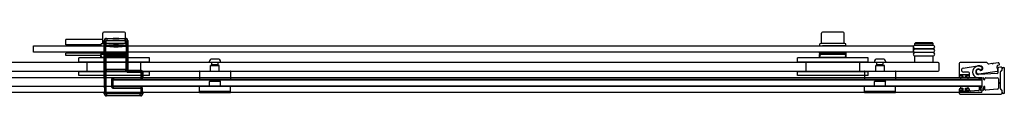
# Model space of a CAD drawing. Header units: millimetres. Extents: x 3692.08 to 3693.69, y 3781.17 to 3781.91.
# Tile 2 of 2: x 3692.77 to 3693.6878, y 3781.1674 to 3781.2269. Entities that reach past the tile are written whole.
import ezdxf

# ---------------------------------------------------------------- set-up
doc = ezdxf.new("R2010")
doc.units = ezdxf.units.MM
doc.layers.add('SANINDUSA', color=3, linetype='Continuous')

msp = doc.modelspace()

# ---------------------------------------------------------------- linework, layer by layer
at = {"layer": 'SANINDUSA'}
for p, q in [((3692.8473, 3781.21643), (3692.8473, 3781.22593)), ((3692.8676, 3781.22693), (3692.8483, 3781.22693)), ((3692.8686, 3781.21643), (3692.8686, 3781.22593)), ((3693.5173, 3781.21644), (3693.5173, 3781.22594)), ((3693.5376, 3781.22694), (3693.5183, 3781.22694)), ((3693.5386, 3781.21644), (3693.5386, 3781.22594)), ((3692.78295, 3781.21413), (3693.60295, 3781.21413)), ((3692.78295, 3781.20813), (3692.78295, 3781.21413)), ((3692.8473, 3781.22013), (3692.81295, 3781.22013)), ((3692.81295, 3781.21513), (3692.81295, 3781.22013)), ((3692.84595, 3781.21513), (3692.81295, 3781.21513)), ((3692.81345, 3781.21513), (3692.81345, 3781.21413)), ((3692.84596, 3781.21413), (3692.84595, 3781.21613)), ((3692.8686, 3781.21643), (3692.8473, 3781.21643)), ((3692.84874, 3781.21909), (3692.84914, 3781.21869)), ((3692.84874, 3781.1847), (3692.84874, 3781.21909)), ((3692.84882, 3781.21388), (3692.84885, 3781.21589)), ((3692.84882, 3781.21388), (3692.85032, 3781.21388)), ((3692.84882, 3781.21388), (3692.84882, 3781.20738)), ((3692.84886, 3781.21589), (3692.84914, 3781.21614)), ((3692.84914, 3781.21869), (3692.85063, 3781.21869)), ((3692.84914, 3781.21869), (3692.84914, 3781.21614)), ((3692.85063, 3781.21614), (3692.84914, 3781.21614)), ((3692.84945, 3781.21613), (3692.84945, 3781.21643)), ((3692.85021, 3781.2144), (3692.8505, 3781.21465)), ((3692.85032, 3781.20738), (3692.85032, 3781.21388)), ((3692.8505, 3781.21465), (3692.85063, 3781.21614)), ((3692.85063, 3781.21614), (3692.85063, 3781.21869)), ((3692.85113, 3781.22069), (3692.85074, 3781.22109)), ((3692.85074, 3781.22109), (3692.85713, 3781.22109)), ((3692.86835, 3781.22069), (3692.85113, 3781.22069)), ((3692.85113, 3781.22069), (3692.85113, 3781.21919)), ((3692.85113, 3781.21919), (3692.86835, 3781.21919)), ((3692.85674, 3781.21418), (3692.86274, 3781.21418)), ((3692.85689, 3781.21416), (3692.85687, 3781.21418)), ((3692.86259, 3781.21416), (3692.85689, 3781.21416)), ((3692.85728, 3781.21394), (3692.85689, 3781.21416)), ((3692.85736, 3781.22131), (3692.85709, 3781.22105)), ((3692.86239, 3781.22105), (3692.85709, 3781.22105)), ((3692.85728, 3781.22094), (3692.85709, 3781.22105)), ((3692.8622, 3781.22094), (3692.85728, 3781.22094)), ((3692.8622, 3781.21394), (3692.85728, 3781.21394)), ((3692.85733, 3781.21373), (3692.86216, 3781.21373)), ((3692.85774, 3781.21331), (3692.85733, 3781.21373)), ((3692.85736, 3781.22131), (3692.86213, 3781.22131)), ((3692.86174, 3781.21331), (3692.86216, 3781.21373)), ((3692.86213, 3781.22131), (3692.86239, 3781.22105)), ((3692.8622, 3781.22094), (3692.86239, 3781.22105)), ((3692.8622, 3781.21394), (3692.86259, 3781.21416)), ((3692.86235, 3781.22109), (3692.86874, 3781.22109)), ((3692.86259, 3781.21416), (3692.86261, 3781.21418)), ((3692.86576, 3781.21414), (3692.86576, 3781.21413)), ((3692.86645, 3781.21614), (3692.86645, 3781.21643)), ((3692.86874, 3781.22109), (3692.86835, 3781.22069)), ((3692.86835, 3781.21919), (3692.86835, 3781.22069)), ((3692.86885, 3781.21869), (3692.86885, 3781.21615)), ((3692.86885, 3781.21869), (3692.87035, 3781.21869)), ((3692.87035, 3781.21615), (3692.86885, 3781.21615)), ((3692.86885, 3781.21615), (3692.86899, 3781.21465)), ((3692.86899, 3781.21465), (3692.86927, 3781.2144)), ((3692.86916, 3781.21389), (3692.87066, 3781.21389)), ((3692.86916, 3781.21389), (3692.86916, 3781.20738)), ((3692.86996, 3781.21414), (3692.86995, 3781.21614)), ((3692.87035, 3781.21869), (3692.87074, 3781.21909)), ((3692.87035, 3781.21615), (3692.87035, 3781.21869)), ((3692.87035, 3781.21615), (3692.87063, 3781.21589)), ((3692.87064, 3781.21589), (3692.87067, 3781.21389)), ((3692.87066, 3781.20738), (3692.87066, 3781.21389)), ((3692.87074, 3781.21909), (3692.87074, 3781.19244)), ((3693.51595, 3781.21413), (3693.51595, 3781.21613)), ((3693.5386, 3781.21644), (3693.5173, 3781.21644)), ((3693.51945, 3781.21614), (3693.51945, 3781.21644)), ((3693.53575, 3781.21414), (3693.53575, 3781.21413)), ((3693.53645, 3781.21614), (3693.53645, 3781.21644)), ((3693.53995, 3781.21414), (3693.53995, 3781.21614)), ((3693.60295, 3781.21413), (3693.60295, 3781.20813)), ((3693.60495, 3781.21684), (3693.60445, 3781.21634)), ((3693.62145, 3781.21634), (3693.60445, 3781.21634)), ((3693.60445, 3781.21484), (3693.60445, 3781.21634)), ((3693.62145, 3781.21484), (3693.60445, 3781.21484)), ((3693.62145, 3781.21449), (3693.60445, 3781.21449)), ((3693.62095, 3781.21684), (3693.60495, 3781.21684)), ((3693.60595, 3781.21449), (3693.60595, 3781.21484)), ((3693.61995, 3781.21449), (3693.61995, 3781.21484)), ((3693.62095, 3781.21684), (3693.62145, 3781.21634)), ((3693.62145, 3781.21484), (3693.62145, 3781.21634)), ((3693.60295, 3781.20813), (3692.78295, 3781.20813)), ((3692.84545, 3781.20713), (3692.81295, 3781.20713)), ((3692.81295, 3781.20513), (3692.81295, 3781.20713)), ((3692.84546, 3781.20513), (3692.81295, 3781.20513)), ((3692.81395, 3781.20813), (3692.81395, 3781.20713)), ((3692.84545, 3781.20713), (3692.84545, 3781.20813)), ((3692.84546, 3781.20713), (3692.84545, 3781.20713)), ((3692.84546, 3781.20713), (3692.84546, 3781.20613)), ((3692.84546, 3781.20713), (3692.87046, 3781.20713)), ((3692.84546, 3781.20513), (3692.84546, 3781.20613)), ((3692.87046, 3781.20613), (3692.84546, 3781.20613)), ((3692.84546, 3781.20294), (3692.84546, 3781.20513)), ((3692.84631, 3781.20425), (3692.8458, 3781.20613)), ((3692.84882, 3781.20738), (3692.85032, 3781.20738)), ((3692.84882, 3781.20738), (3692.84885, 3781.20538)), ((3692.84886, 3781.20538), (3692.84914, 3781.20512)), ((3692.84904, 3781.20475), (3692.84914, 3781.20485)), ((3692.85074, 3781.20475), (3692.84904, 3781.20475)), ((3692.84904, 3781.20455), (3692.84914, 3781.20465)), ((3692.84914, 3781.20512), (3692.85063, 3781.20512)), ((3692.84914, 3781.20512), (3692.84914, 3781.20485)), ((3692.84914, 3781.20465), (3692.84914, 3781.19207)), ((3692.85021, 3781.20687), (3692.8505, 3781.20662)), ((3692.85063, 3781.20512), (3692.8505, 3781.20662)), ((3692.85063, 3781.20487), (3692.85063, 3781.20512)), ((3692.85063, 3781.20487), (3692.86885, 3781.20487)), ((3692.85063, 3781.19205), (3692.85063, 3781.20467)), ((3692.85063, 3781.20467), (3692.86885, 3781.20467)), ((3692.85074, 3781.20475), (3692.85082, 3781.20484)), ((3692.85082, 3781.20484), (3692.85082, 3781.20467)), ((3692.85132, 3781.20484), (3692.86816, 3781.20484)), ((3692.85132, 3781.20467), (3692.85132, 3781.20484)), ((3692.85774, 3781.21331), (3692.86174, 3781.21331)), ((3692.86816, 3781.20484), (3692.86816, 3781.20467)), ((3692.86866, 3781.20484), (3692.86875, 3781.20475)), ((3692.86866, 3781.20467), (3692.86866, 3781.20484)), ((3692.87045, 3781.20475), (3692.86875, 3781.20475)), ((3692.86899, 3781.20661), (3692.86885, 3781.20512)), ((3692.86885, 3781.20512), (3692.87035, 3781.20512)), ((3692.86885, 3781.20512), (3692.86885, 3781.20487)), ((3692.86885, 3781.20467), (3692.86885, 3781.19205)), ((3692.86899, 3781.20661), (3692.86927, 3781.20687)), ((3692.86916, 3781.20738), (3692.87066, 3781.20738)), ((3692.8696, 3781.20425), (3692.8701, 3781.20613)), ((3692.87035, 3781.20512), (3692.87063, 3781.20538)), ((3692.87035, 3781.20485), (3692.87035, 3781.20512)), ((3692.87035, 3781.20485), (3692.87045, 3781.20475)), ((3692.87035, 3781.19207), (3692.87035, 3781.20465)), ((3692.87035, 3781.20465), (3692.87045, 3781.20455)), ((3692.87045, 3781.20713), (3692.87045, 3781.20813)), ((3692.87046, 3781.20613), (3692.87046, 3781.20713)), ((3692.87046, 3781.20513), (3692.87046, 3781.20613)), ((3692.87046, 3781.20294), (3692.87046, 3781.20513)), ((3692.87064, 3781.20538), (3692.87066, 3781.20738)), ((3693.51545, 3781.20714), (3693.51545, 3781.20813)), ((3693.51545, 3781.20714), (3693.51545, 3781.20614)), ((3693.51545, 3781.20714), (3693.54045, 3781.20714)), ((3693.51545, 3781.20714), (3693.51545, 3781.20714)), ((3693.51545, 3781.20514), (3693.51545, 3781.20614)), ((3693.54045, 3781.20614), (3693.51545, 3781.20614)), ((3693.51545, 3781.20294), (3693.51545, 3781.20514)), ((3693.51631, 3781.20425), (3693.5158, 3781.20614)), ((3693.53959, 3781.20425), (3693.5401, 3781.20614)), ((3693.54045, 3781.20714), (3693.54045, 3781.20813)), ((3693.54045, 3781.20614), (3693.54045, 3781.20714)), ((3693.54045, 3781.20514), (3693.54045, 3781.20614)), ((3693.54045, 3781.20294), (3693.54045, 3781.20514)), ((3693.60445, 3781.21149), (3693.62145, 3781.21149)), ((3693.62145, 3781.21114), (3693.60445, 3781.21114)), ((3693.60445, 3781.20814), (3693.62145, 3781.20814)), ((3693.62145, 3781.20779), (3693.60445, 3781.20779)), ((3693.60445, 3781.20479), (3693.62145, 3781.20479)), ((3693.62145, 3781.20444), (3693.60445, 3781.20444)), ((3693.60445, 3781.19844), (3693.60445, 3781.20444)), ((3693.60595, 3781.21114), (3693.60595, 3781.21149)), ((3693.60595, 3781.20779), (3693.60595, 3781.20814)), ((3693.60595, 3781.20444), (3693.60595, 3781.20479)), ((3693.61995, 3781.21114), (3693.61995, 3781.21149)), ((3693.61995, 3781.20779), (3693.61995, 3781.20814)), ((3693.61995, 3781.20444), (3693.61995, 3781.20479)), ((3693.62145, 3781.19844), (3693.62145, 3781.20444)), ((3693.62595, 3781.19844), (3692.14907, 3781.19844)), ((3692.89095, 3781.20294), (3692.82495, 3781.20294)), ((3692.82495, 3781.19894), (3692.82495, 3781.20294)), ((3692.89095, 3781.19894), (3692.82495, 3781.19894)), ((3692.83295, 3781.18994), (3692.83295, 3781.19894)), ((3692.86815, 3781.20313), (3692.84776, 3781.20313)), ((3692.84902, 3781.19317), (3692.84902, 3781.20355)), ((3692.84902, 3781.20355), (3692.84902, 3781.20355)), ((3692.84902, 3781.19317), (3692.84902, 3781.20355)), ((3692.87046, 3781.20355), (3692.87047, 3781.20355)), ((3692.87046, 3781.20355), (3692.87046, 3781.19317)), ((3692.87047, 3781.20355), (3692.87047, 3781.19317)), ((3692.88295, 3781.18994), (3692.88295, 3781.19894)), ((3692.89095, 3781.19894), (3692.89095, 3781.20294)), ((3692.9467, 3781.19844), (3692.9467, 3781.19918)), ((3692.9572, 3781.19844), (3692.9467, 3781.19844)), ((3692.94795, 3781.19044), (3692.94795, 3781.19564)), ((3692.94825, 3781.19594), (3692.95565, 3781.19594)), ((3692.94895, 3781.19638), (3692.94895, 3781.19844)), ((3692.95495, 3781.19638), (3692.94895, 3781.19638)), ((3692.94949, 3781.19606), (3692.94895, 3781.19638)), ((3692.95464, 3781.20174), (3692.94926, 3781.20174)), ((3692.95441, 3781.19606), (3692.95495, 3781.19638)), ((3692.95495, 3781.19638), (3692.95495, 3781.19844)), ((3692.95595, 3781.19044), (3692.95595, 3781.19564)), ((3692.9572, 3781.19844), (3692.9572, 3781.19918)), ((3693.56095, 3781.20294), (3693.49495, 3781.20294)), ((3693.49495, 3781.19894), (3693.49495, 3781.20294)), ((3693.56095, 3781.19894), (3693.49495, 3781.19894)), ((3693.50295, 3781.18994), (3693.50295, 3781.19894)), ((3693.53815, 3781.20314), (3693.51776, 3781.20314)), ((3693.55295, 3781.18994), (3693.55295, 3781.19894)), ((3693.56095, 3781.19894), (3693.56095, 3781.20294)), ((3693.5667, 3781.19844), (3693.5667, 3781.19918)), ((3693.5772, 3781.19844), (3693.5667, 3781.19844)), ((3693.56795, 3781.19044), (3693.56795, 3781.19564)), ((3693.56825, 3781.19594), (3693.57565, 3781.19594)), ((3693.56895, 3781.19638), (3693.56895, 3781.19844)), ((3693.57495, 3781.19638), (3693.56895, 3781.19638)), ((3693.56949, 3781.19606), (3693.56895, 3781.19638)), ((3693.57464, 3781.20174), (3693.56926, 3781.20174)), ((3693.57441, 3781.19606), (3693.57495, 3781.19638)), ((3693.57495, 3781.19638), (3693.57495, 3781.19844)), ((3693.57595, 3781.19044), (3693.57595, 3781.19564)), ((3693.5772, 3781.19844), (3693.5772, 3781.19918)), ((3693.62695, 3781.19144), (3693.62695, 3781.19744)), ((3693.64573, 3781.19752), (3693.64573, 3781.18569)), ((3693.67121, 3781.19852), (3693.64673, 3781.19852)), ((3693.64927, 3781.19333), (3693.66273, 3781.19546)), ((3693.67283, 3781.19732), (3693.67192, 3781.19822)), ((3693.6761, 3781.19758), (3693.67325, 3781.19718)), ((3693.67669, 3781.19724), (3693.67632, 3781.19752)), ((3693.67739, 3781.19767), (3693.67711, 3781.1973)), ((3693.68189, 3781.19839), (3693.67758, 3781.19779)), ((3693.68168, 3781.19601), (3693.68292, 3781.19639)), ((3692.14907, 3781.19044), (3693.62595, 3781.19044)), ((3692.89095, 3781.18994), (3692.82495, 3781.18994)), ((3692.82495, 3781.18644), (3692.82495, 3781.18994)), ((3692.89095, 3781.18644), (3692.82495, 3781.18644)), ((3692.84902, 3781.19317), (3692.84902, 3781.19317)), ((3692.84914, 3781.19207), (3692.84904, 3781.19217)), ((3692.84914, 3781.19187), (3692.84904, 3781.19197)), ((3692.84904, 3781.19197), (3692.85074, 3781.19197)), ((3692.84914, 3781.19187), (3692.84914, 3781.16983)), ((3692.86885, 3781.19205), (3692.85063, 3781.19205)), ((3692.85063, 3781.16983), (3692.85063, 3781.19185)), ((3692.86886, 3781.19185), (3692.85063, 3781.19185)), ((3692.85082, 3781.19188), (3692.85074, 3781.19197)), ((3692.85082, 3781.19205), (3692.85082, 3781.19188)), ((3692.85132, 3781.19187), (3692.85132, 3781.19205)), ((3692.86816, 3781.19187), (3692.85132, 3781.19187)), ((3692.86816, 3781.19205), (3692.86816, 3781.19187)), ((3692.86866, 3781.19188), (3692.86866, 3781.19205)), ((3692.86875, 3781.19197), (3692.86866, 3781.19188)), ((3692.86875, 3781.19197), (3692.87046, 3781.19197)), ((3692.86886, 3781.19184), (3692.87036, 3781.19186)), ((3692.87045, 3781.19217), (3692.87035, 3781.19207)), ((3692.87046, 3781.19197), (3692.87036, 3781.19187)), ((3692.87047, 3781.19317), (3692.87046, 3781.19317)), ((3692.87074, 3781.19244), (3692.87046, 3781.19215)), ((3692.87046, 3781.19215), (3692.87046, 3781.19197)), ((3692.87135, 3781.19105), (3692.87174, 3781.19144)), ((3692.88235, 3781.19105), (3692.87135, 3781.19105)), ((3692.87135, 3781.19105), (3692.87135, 3781.18955)), ((3692.87135, 3781.18955), (3692.88235, 3781.18955)), ((3692.87174, 3781.19144), (3692.88274, 3781.19144)), ((3692.88274, 3781.19144), (3692.88235, 3781.19105)), ((3692.88235, 3781.18955), (3692.88235, 3781.19105)), ((3692.88285, 3781.18905), (3692.88435, 3781.18905)), ((3692.88285, 3781.18905), (3692.88285, 3781.18435)), ((3692.88435, 3781.18905), (3692.88474, 3781.18944)), ((3692.88435, 3781.18435), (3692.88435, 3781.18905)), ((3692.88474, 3781.18944), (3692.88474, 3781.1847)), ((3692.89095, 3781.18644), (3692.89095, 3781.18994)), ((3692.93745, 3781.19014), (3692.93745, 3781.18274)), ((3692.93775, 3781.19044), (3692.96615, 3781.19044)), ((3692.96645, 3781.19014), (3692.96645, 3781.18274)), ((3693.56095, 3781.18994), (3693.49495, 3781.18994)), ((3693.49495, 3781.18644), (3693.49495, 3781.18994)), ((3693.56095, 3781.18644), (3693.49495, 3781.18644)), ((3693.55745, 3781.19014), (3693.55745, 3781.18274)), ((3693.55775, 3781.19044), (3693.58615, 3781.19044)), ((3693.56095, 3781.18644), (3693.56095, 3781.18994)), ((3693.58645, 3781.19014), (3693.58645, 3781.18274)), ((3693.64673, 3781.18639), (3693.64673, 3781.18709)), ((3693.65398, 3781.18724), (3693.64698, 3781.18724)), ((3693.64698, 3781.18724), (3693.64698, 3781.18624)), ((3693.64698, 3781.18624), (3693.64923, 3781.18624)), ((3693.64703, 3781.18739), (3693.65393, 3781.18739)), ((3693.64853, 3781.18609), (3693.64703, 3781.18609)), ((3693.64923, 3781.18624), (3693.64923, 3781.18424)), ((3693.65423, 3781.18969), (3693.64956, 3781.18969)), ((3693.65173, 3781.18424), (3693.65173, 3781.18624)), ((3693.65173, 3781.18624), (3693.65398, 3781.18624)), ((3693.65393, 3781.18609), (3693.65243, 3781.18609)), ((3693.65398, 3781.18624), (3693.65398, 3781.18724)), ((3693.65423, 3781.18709), (3693.65423, 3781.18639)), ((3693.65523, 3781.18569), (3693.65523, 3781.18869)), ((3693.6812, 3781.18828), (3693.66381, 3781.18737)), ((3693.66398, 3781.18789), (3693.68121, 3781.19043)), ((3693.68422, 3781.19435), (3693.68224, 3781.19393)), ((3693.68423, 3781.18045), (3693.68423, 3781.1898)), ((3693.68428, 3781.17414), (3693.68428, 3781.18973)), ((3693.68447, 3781.19019), (3693.68537, 3781.1911)), ((3693.68452, 3781.19051), (3693.68544, 3781.19142)), ((3693.68573, 3781.19213), (3693.68573, 3781.19313)), ((3693.68573, 3781.19213), (3693.68573, 3781.19213)), ((3693.68575, 3781.19205), (3693.68575, 3781.19277)), ((3693.68675, 3781.19377), (3693.68775, 3781.19377)), ((3693.68775, 3781.19377), (3693.68775, 3781.16984)), ((3693.66695, 3781.18418), (3692.75695, 3781.18418)), ((3692.84874, 3781.1847), (3692.84878, 3781.18467)), ((3692.84879, 3781.18382), (3692.84879, 3781.17764)), ((3692.85545, 3781.18235), (3692.85695, 3781.18235)), ((3692.85545, 3781.18235), (3692.85545, 3781.17653)), ((3692.85695, 3781.18388), (3692.85695, 3781.18418)), ((3692.85695, 3781.18388), (3692.85695, 3781.18352)), ((3692.85695, 3781.18303), (3692.85695, 3781.18352)), ((3692.85695, 3781.18303), (3692.85695, 3781.18269)), ((3692.85695, 3781.17612), (3692.85695, 3781.18269)), ((3693.66695, 3781.18269), (3692.85695, 3781.18269)), ((3692.85695, 3781.18244), (3693.66695, 3781.18244)), ((3692.85695, 3781.17644), (3692.85695, 3781.18244)), ((3692.85695, 3781.17653), (3692.85695, 3781.18235)), ((3692.85724, 3781.18264), (3692.85745, 3781.18285)), ((3692.88306, 3781.18264), (3692.85724, 3781.18264)), ((3692.85745, 3781.18435), (3692.85745, 3781.18285)), ((3692.88285, 3781.18435), (3692.85745, 3781.18435)), ((3692.85745, 3781.18285), (3692.88285, 3781.18285)), ((3692.88285, 3781.18435), (3692.88285, 3781.18285)), ((3692.88435, 3781.18435), (3692.88285, 3781.18435)), ((3692.88285, 3781.18285), (3692.88306, 3781.18264)), ((3692.88456, 3781.18414), (3692.88435, 3781.18435)), ((3692.88457, 3781.18453), (3692.88474, 3781.1847)), ((3692.96615, 3781.18244), (3692.93775, 3781.18244)), ((3692.94735, 3781.18144), (3692.94685, 3781.18094)), ((3692.95705, 3781.18094), (3692.94685, 3781.18094)), ((3692.94685, 3781.17644), (3692.94685, 3781.18094)), ((3692.95655, 3781.18144), (3692.94735, 3781.18144)), ((3692.94795, 3781.18144), (3692.94795, 3781.18244)), ((3692.95595, 3781.18144), (3692.95595, 3781.18244)), ((3692.95655, 3781.18144), (3692.95705, 3781.18094)), ((3692.95705, 3781.17644), (3692.95705, 3781.18094)), ((3693.58615, 3781.18244), (3693.55775, 3781.18244)), ((3693.56735, 3781.18144), (3693.56685, 3781.18094)), ((3693.57705, 3781.18094), (3693.56685, 3781.18094)), ((3693.56685, 3781.17644), (3693.56685, 3781.18094)), ((3693.57655, 3781.18144), (3693.56735, 3781.18144)), ((3693.56795, 3781.18144), (3693.56795, 3781.18244)), ((3693.57595, 3781.18144), (3693.57595, 3781.18244)), ((3693.57655, 3781.18144), (3693.57705, 3781.18094)), ((3693.57705, 3781.17644), (3693.57705, 3781.18094)), ((3693.64673, 3781.18469), (3693.64853, 3781.18469)), ((3693.64698, 3781.18424), (3693.64698, 3781.18244)), ((3693.64923, 3781.18424), (3693.64698, 3781.18424)), ((3693.64698, 3781.18244), (3693.65398, 3781.18244)), ((3693.64883, 3781.18499), (3693.64883, 3781.18579)), ((3693.65398, 3781.18424), (3693.65173, 3781.18424)), ((3693.65213, 3781.18579), (3693.65213, 3781.18499)), ((3693.65243, 3781.18469), (3693.65423, 3781.18469)), ((3693.65398, 3781.18244), (3693.65398, 3781.18424)), ((3693.66427, 3781.18382), (3693.66427, 3781.18314)), ((3693.66547, 3781.18314), (3693.66547, 3781.18382)), ((3693.66597, 3781.18432), (3693.66797, 3781.18432)), ((3693.66695, 3781.18388), (3693.66695, 3781.18418)), ((3693.66695, 3781.18388), (3693.66695, 3781.18352)), ((3693.66695, 3781.18303), (3693.66695, 3781.18352)), ((3693.66695, 3781.18303), (3693.66695, 3781.18269)), ((3693.66695, 3781.18269), (3693.66695, 3781.17612)), ((3693.66695, 3781.18244), (3693.66695, 3781.17644)), ((3693.66847, 3781.18382), (3693.66847, 3781.18314)), ((3693.66967, 3781.18314), (3693.66967, 3781.18382)), ((3693.67017, 3781.18432), (3693.68123, 3781.18432)), ((3693.68223, 3781.18332), (3693.68223, 3781.17463)), ((3693.68368, 3781.17979), (3693.68416, 3781.18027)), ((3693.68416, 3781.1786), (3693.68368, 3781.17908)), ((3693.68423, 3781.17422), (3693.68423, 3781.17843)), ((3693.66695, 3781.17063), (3692.1485, 3781.17063)), ((3693.66695, 3781.17612), (3692.75695, 3781.17612)), ((3692.8489, 3781.17028), (3692.84874, 3781.17012)), ((3692.84874, 3781.16944), (3692.84874, 3781.17012)), ((3692.84914, 3781.16983), (3692.84874, 3781.16944)), ((3692.84881, 3781.17664), (3692.8489, 3781.17618)), ((3692.84892, 3781.17483), (3692.84892, 3781.17163)), ((3692.84914, 3781.16983), (3692.85063, 3781.16983)), ((3692.85074, 3781.16744), (3692.85113, 3781.16783)), ((3692.85113, 3781.16783), (3692.85113, 3781.16933)), ((3692.88235, 3781.16933), (3692.85113, 3781.16933)), ((3692.85113, 3781.16783), (3692.88235, 3781.16783)), ((3692.85545, 3781.17653), (3692.85695, 3781.17653)), ((3693.66695, 3781.17644), (3692.85695, 3781.17644)), ((3692.85724, 3781.17624), (3692.88306, 3781.17624)), ((3692.85745, 3781.17603), (3692.85724, 3781.17624)), ((3692.85745, 3781.17453), (3692.85745, 3781.17603)), ((3692.88285, 3781.17603), (3692.85745, 3781.17603)), ((3692.85745, 3781.17453), (3692.88285, 3781.17453)), ((3692.88235, 3781.16783), (3692.88235, 3781.16933)), ((3692.88235, 3781.16783), (3692.88274, 3781.16744)), ((3692.88306, 3781.17624), (3692.88285, 3781.17603)), ((3692.88285, 3781.17603), (3692.88285, 3781.17453)), ((3692.88285, 3781.17453), (3692.88435, 3781.17453)), ((3692.88285, 3781.17453), (3692.88285, 3781.16983)), ((3692.88435, 3781.16983), (3692.88285, 3781.16983)), ((3692.88435, 3781.17453), (3692.88456, 3781.17474)), ((3692.88435, 3781.16983), (3692.88435, 3781.17453)), ((3692.88474, 3781.16944), (3692.88435, 3781.16983)), ((3692.88456, 3781.17163), (3692.88456, 3781.17474)), ((3692.88474, 3781.17012), (3692.88458, 3781.17028)), ((3692.88474, 3781.17012), (3692.88474, 3781.16944)), ((3692.93745, 3781.17154), (3692.93745, 3781.17614)), ((3692.96645, 3781.17144), (3692.93745, 3781.17144)), ((3692.93745, 3781.17044), (3692.93745, 3781.17144)), ((3692.96645, 3781.17044), (3692.93745, 3781.17044)), ((3692.96615, 3781.17644), (3692.93775, 3781.17644)), ((3692.96645, 3781.17154), (3692.96645, 3781.17614)), ((3692.96645, 3781.17044), (3692.96645, 3781.17144)), ((3693.55745, 3781.17154), (3693.55745, 3781.17614)), ((3693.58645, 3781.17144), (3693.55745, 3781.17144)), ((3693.55745, 3781.17044), (3693.55745, 3781.17144)), ((3693.58645, 3781.17044), (3693.55745, 3781.17044)), ((3693.58615, 3781.17644), (3693.55775, 3781.17644)), ((3693.58645, 3781.17154), (3693.58645, 3781.17614)), ((3693.58645, 3781.17044), (3693.58645, 3781.17144)), ((3693.64573, 3781.17319), (3693.64573, 3781.17019)), ((3693.64853, 3781.17419), (3693.64673, 3781.17419)), ((3693.64673, 3781.17179), (3693.64673, 3781.17249)), ((3693.64673, 3781.16919), (3693.68448, 3781.16919)), ((3693.64698, 3781.17644), (3693.64698, 3781.17464)), ((3693.65398, 3781.17644), (3693.64698, 3781.17644)), ((3693.64698, 3781.17464), (3693.64923, 3781.17464)), ((3693.64923, 3781.17264), (3693.64698, 3781.17264)), ((3693.64698, 3781.17264), (3693.64698, 3781.17164)), ((3693.64698, 3781.17164), (3693.65398, 3781.17164)), ((3693.64703, 3781.17279), (3693.64853, 3781.17279)), ((3693.65393, 3781.17149), (3693.64703, 3781.17149)), ((3693.64883, 3781.17309), (3693.64883, 3781.17389)), ((3693.64923, 3781.17464), (3693.64923, 3781.17264)), ((3693.65173, 3781.17464), (3693.65398, 3781.17464)), ((3693.65173, 3781.17264), (3693.65173, 3781.17464)), ((3693.65398, 3781.17264), (3693.65173, 3781.17264)), ((3693.65213, 3781.17389), (3693.65213, 3781.17309)), ((3693.65423, 3781.17419), (3693.65243, 3781.17419)), ((3693.65243, 3781.17279), (3693.65393, 3781.17279)), ((3693.65398, 3781.17464), (3693.65398, 3781.17644)), ((3693.65398, 3781.17164), (3693.65398, 3781.17264)), ((3693.65423, 3781.17249), (3693.65423, 3781.17179)), ((3693.65523, 3781.17286), (3693.65523, 3781.17319)), ((3693.6638, 3781.17239), (3693.6563, 3781.17186)), ((3693.66427, 3781.17574), (3693.66427, 3781.17289)), ((3693.66547, 3781.17305), (3693.66547, 3781.17574)), ((3693.668, 3781.17269), (3693.666, 3781.17255)), ((3693.66695, 3781.17612), (3693.66695, 3781.17583)), ((3693.66695, 3781.17483), (3693.66695, 3781.17583)), ((3693.66695, 3781.17483), (3693.66695, 3781.17163)), ((3693.66695, 3781.17063), (3693.66695, 3781.17163)), ((3693.66847, 3781.17574), (3693.66847, 3781.17319)), ((3693.66967, 3781.17335), (3693.66967, 3781.17574)), ((3693.6813, 3781.17363), (3693.6702, 3781.17285)), ((3693.68536, 3781.17278), (3693.68447, 3781.17369)), ((3693.68543, 3781.17261), (3693.68453, 3781.17351)), ((3693.68573, 3781.17044), (3693.68573, 3781.17191)), ((3693.68575, 3781.17084), (3693.68575, 3781.17182)), ((3693.68775, 3781.16984), (3693.68675, 3781.16984)), ((3692.88274, 3781.16744), (3692.85074, 3781.16744))]:
    msp.add_line(p, q, dxfattribs=at)
for centre, radius, start, end in [((3692.8483, 3781.22593), 0.001, 90, 180), ((3692.8676, 3781.22593), 0.001, 0, 90), ((3693.5183, 3781.22594), 0.001, 90, 180), ((3693.5376, 3781.22594), 0.001, 0, 90), ((3692.85973, 3781.314), 0.10005, 264.54353, 268.56407), ((3692.85237, 3781.21458), 0.00217, 185.00495, 198.86511), ((3692.85973, 3781.314), 0.10055, 264.63273, 268.78175), ((3692.85973, 3781.314), 0.09977, 264.69184, 275.32621), ((3692.85973, 3781.314), 0.09827, 264.69184, 275.32621), ((3692.85691, 3781.2148), 0.000652, 254.7859, 270.44944), ((3692.85721, 3781.22081), 0.000144, 338.24466, 60), ((3692.85721, 3781.21381), 0.000144, 323.70764, 60), ((3692.85973, 3781.314), 0.10055, 271.23628, 275.38492), ((3692.86227, 3781.22081), 0.000144, 120, 201.75534), ((3692.86227, 3781.21381), 0.000144, 120, 216.29236), ((3692.85973, 3781.314), 0.10005, 271.45448, 275.47448), ((3692.86711, 3781.21459), 0.00217, 341.09228, 354.9415), ((3693.60445, 3781.21299), 0.0015, 90, 270), ((3693.62145, 3781.21299), 0.0015, 270, 90), ((3692.85237, 3781.20668), 0.00217, 161.13243, 174.99751), ((3692.85973, 3781.10727), 0.10005, 84.52552, 95.45647), ((3692.85973, 3781.10727), 0.10055, 84.61508, 95.36727), ((3692.85973, 3781.10727), 0.09977, 84.67379, 95.30816), ((3692.85973, 3781.10727), 0.09827, 84.67379, 95.30816), ((3692.86711, 3781.20668), 0.00217, 5.05604, 18.91019), ((3693.60445, 3781.20964), 0.0015, 90, 270), ((3693.60445, 3781.20629), 0.0015, 90, 270), ((3693.62145, 3781.20964), 0.0015, 270, 90), ((3693.62145, 3781.20629), 0.0015, 270, 90), ((3692.84776, 3781.20463), 0.0015, 195.06623, 270), ((3692.84937, 3781.20263), 0.0005, 37.38497, 90), ((3692.86654, 3781.20263), 0.0005, 90, 142.61503), ((3692.86815, 3781.20463), 0.0015, 270, 344.93377), ((3692.94926, 3781.19918), 0.00256, 90, 180), ((3692.94825, 3781.19564), 0.0003, 90, 180), ((3692.94942, 3781.19594), 0.000144, 0.15478, 60), ((3692.95448, 3781.19594), 0.000144, 120, 179.84522), ((3692.95464, 3781.19918), 0.00256, 0, 90), ((3692.95565, 3781.19564), 0.0003, 0, 90), ((3693.51776, 3781.20464), 0.0015, 195.06623, 270), ((3693.51937, 3781.20264), 0.0005, 37.38497, 90), ((3693.53654, 3781.20264), 0.0005, 90, 142.61503), ((3693.53815, 3781.20464), 0.0015, 270, 344.93377), ((3693.56926, 3781.19918), 0.00256, 90, 180), ((3693.56825, 3781.19564), 0.0003, 90, 180), ((3693.56942, 3781.19594), 0.000144, 0.15478, 60), ((3693.57448, 3781.19594), 0.000144, 120, 179.84522), ((3693.57464, 3781.19918), 0.00256, 0, 90), ((3693.57565, 3781.19564), 0.0003, 0, 90), ((3693.62595, 3781.19744), 0.001, 0, 90), ((3693.64673, 3781.19752), 0.001, 90, 180), ((3693.66366, 3781.18955), 0.00598, 55.53071, 98.99386), ((3693.67121, 3781.19752), 0.001, 45, 90), ((3693.67318, 3781.19767), 0.0005, 225, 278), ((3693.67614, 3781.19728), 0.0003, 53, 98), ((3693.67614, 3781.19728), 0.0003, 53, 98), ((3693.67614, 3781.19728), 0.0003, 53, 98), ((3693.67614, 3781.19728), 0.0003, 53, 98), ((3693.67687, 3781.19748), 0.0003, 233, 323), ((3693.67687, 3781.19748), 0.0003, 233, 323), ((3693.67687, 3781.19748), 0.0003, 233, 323), ((3693.67687, 3781.19748), 0.0003, 233, 323), ((3693.67763, 3781.19749), 0.0003, 98, 143), ((3693.67763, 3781.19749), 0.0003, 98, 143), ((3693.67763, 3781.19749), 0.0003, 98, 143), ((3693.67763, 3781.19749), 0.0003, 98, 143), ((3693.68197, 3781.19505), 0.001, 107.04088, 195.53185), ((3693.68203, 3781.1974), 0.001, 22.04163, 98), ((3693.68277, 3781.19687), 0.0005, 287.04088, 19.8637), ((3693.66368, 3781.18997), 0.02081, 19.8637, 22.04163), ((3692.93775, 3781.19014), 0.0003, 90, 180), ((3692.96615, 3781.19014), 0.0003, 0, 90), ((3693.55775, 3781.19014), 0.0003, 90, 180), ((3693.58615, 3781.19014), 0.0003, 0, 90), ((3693.62595, 3781.19144), 0.001, 270, 0), ((3693.64703, 3781.18709), 0.0003, 90, 180), ((3693.64703, 3781.18639), 0.0003, 180, 270), ((3693.64956, 3781.19152), 0.00183, 98.99386, 270), ((3693.64853, 3781.18579), 0.0003, 0, 90), ((3693.65243, 3781.18579), 0.0003, 90, 180), ((3693.65393, 3781.18709), 0.0003, 0, 90), ((3693.65393, 3781.18639), 0.0003, 270, 0), ((3693.65423, 3781.18869), 0.001, 0, 90), ((3693.6636, 3781.18969), 0.00537, 55.37372, 271.62094), ((3693.66368, 3781.18997), 0.0026, 53.97828, 273), ((3693.66368, 3781.18997), 0.0021, 52.18488, 278.37556), ((3693.66605, 3781.19302), 0.00177, 232.18488, 55.53071), ((3693.66594, 3781.19309), 0.00125, 233.97828, 55.37372), ((3693.66368, 3781.18997), 0.01799, 3.12571, 15.53185), ((3693.68115, 3781.18928), 0.001, 273, 357.75015), ((3693.68114, 3781.19092), 0.0005, 278.37556, 3.12571), ((3693.68234, 3781.19344), 0.0005, 102.04088, 190.53185), ((3693.66368, 3781.18997), 0.01849, 357.75015, 10.53185), ((3693.68448, 3781.19313), 0.00125, 0, 102.04088), ((3693.68523, 3781.1898), 0.001, 135, 180), ((3693.68493, 3781.18973), 0.00065, 135.4448, 180), ((3693.6844, 3781.19205), 0.00135, 315.4448, 0), ((3693.68473, 3781.19213), 0.001, 315, 0), ((3693.68675, 3781.19277), 0.001, 90, 180), ((3692.85745, 3781.18235), 0.000501, 135.00449, 179.98107), ((3692.88296, 3781.18415), 0.0016, 350.22471, 359.46088), ((3692.93775, 3781.18274), 0.0003, 180, 270), ((3692.96615, 3781.18274), 0.0003, 270, 0), ((3693.55775, 3781.18274), 0.0003, 180, 270), ((3693.58615, 3781.18274), 0.0003, 270, 0), ((3693.64673, 3781.18569), 0.001, 180, 270), ((3693.64853, 3781.18499), 0.0003, 270, 0), ((3693.65243, 3781.18499), 0.0003, 180, 270), ((3693.65423, 3781.18569), 0.001, 270, 0), ((3693.66377, 3781.18382), 0.0005, 0, 91.62094), ((3693.66487, 3781.18314), 0.0006, 180, 0), ((3693.66487, 3781.18314), 0.0006, 180.00001, 359.99999), ((3693.66487, 3781.18314), 0.0006, 180.00001, 359.99999), ((3693.66487, 3781.18314), 0.0006, 180.00001, 359.99999), ((3693.66597, 3781.18382), 0.0005, 90, 180), ((3693.66797, 3781.18382), 0.0005, 0, 90), ((3693.66907, 3781.18314), 0.0006, 180, 0), ((3693.66907, 3781.18314), 0.0006, 180.00001, 359.99999), ((3693.66907, 3781.18314), 0.0006, 180.00001, 359.99999), ((3693.66907, 3781.18314), 0.0006, 180.00001, 359.99999), ((3693.67017, 3781.18382), 0.0005, 90, 180), ((3693.68123, 3781.18332), 0.001, 0, 90), ((3693.68403, 3781.17944), 0.0005, 135, 225), ((3693.68403, 3781.17944), 0.0005, 135, 225), ((3693.68403, 3781.17944), 0.0005, 135, 225), ((3693.68403, 3781.17944), 0.0005, 135, 225), ((3693.68398, 3781.18045), 0.00025, 315, 0), ((3693.68398, 3781.18045), 0.00025, 315.0003, 359.9997), ((3693.68398, 3781.18045), 0.00025, 315.0003, 359.9997), ((3693.68398, 3781.18045), 0.00025, 315.0003, 359.9997), ((3693.68398, 3781.17843), 0.00025, 0, 45), ((3693.68398, 3781.17843), 0.00025, 0.0003, 44.9997), ((3693.68398, 3781.17843), 0.00025, 0.0003, 44.9997), ((3693.68398, 3781.17843), 0.00025, 0.0003, 44.9997), ((3692.85745, 3781.17653), 0.000501, 180.01902, 224.99542), ((3692.93775, 3781.17614), 0.0003, 90, 180), ((3692.93755, 3781.17154), 0.0001, 180, 270), ((3692.96615, 3781.17614), 0.0003, 0, 90), ((3692.96635, 3781.17154), 0.0001, 270, 0), ((3693.55775, 3781.17614), 0.0003, 90, 180), ((3693.55755, 3781.17154), 0.0001, 180, 270), ((3693.58615, 3781.17614), 0.0003, 0, 90), ((3693.58635, 3781.17154), 0.0001, 270, 0), ((3693.64673, 3781.17319), 0.001, 90, 180), ((3693.64673, 3781.17019), 0.001, 180, 270), ((3693.64703, 3781.17249), 0.0003, 90, 180), ((3693.64703, 3781.17179), 0.0003, 180, 270), ((3693.64853, 3781.17389), 0.0003, 0, 90), ((3693.64853, 3781.17309), 0.0003, 270, 0), ((3693.65243, 3781.17389), 0.0003, 90, 180), ((3693.65243, 3781.17309), 0.0003, 180, 270), ((3693.65393, 3781.17249), 0.0003, 0, 90), ((3693.65393, 3781.17179), 0.0003, 270, 0), ((3693.65423, 3781.17319), 0.001, 0, 90), ((3693.65623, 3781.17286), 0.001, 180, 274.05698), ((3693.66377, 3781.17289), 0.0005, 274.05698, 0), ((3693.66487, 3781.17574), 0.0006, 0, 180), ((3693.66487, 3781.17574), 0.0006, 0.00001, 179.99999), ((3693.66487, 3781.17574), 0.0006, 0.00001, 179.99999), ((3693.66487, 3781.17574), 0.0006, 0.00001, 179.99999), ((3693.66597, 3781.17305), 0.0005, 180, 274.05698), ((3693.66797, 3781.17319), 0.0005, 274.05698, 0), ((3693.66907, 3781.17574), 0.0006, 0, 180), ((3693.66907, 3781.17574), 0.0006, 0.00001, 179.99999), ((3693.66907, 3781.17574), 0.0006, 0.00001, 179.99999), ((3693.66907, 3781.17574), 0.0006, 0.00001, 179.99999), ((3693.67017, 3781.17335), 0.0005, 180, 274.05698), ((3693.68123, 3781.17463), 0.001, 274.05698, 0), ((3693.68523, 3781.17422), 0.001, 180, 225.0893), ((3693.68493, 3781.17414), 0.00065, 180, 224.38239), ((3693.68448, 3781.17044), 0.00125, 270, 0), ((3693.6844, 3781.17182), 0.00135, 0, 45), ((3693.68473, 3781.1719), 0.001, 0.5341, 45.0893), ((3693.68675, 3781.17084), 0.001, 180, 270)]:
    msp.add_arc(centre, radius, start, end, dxfattribs=at)
for centre, major_axis, ratio, start_param, end_param in [((3692.85795, 3781.21613), (-0.012, 0), 0.000227, 3.141593, 6.283185), ((3692.85074, 3781.21909), (-0.00141, 0.00141), 0.999695, 5.497939, 7.068431), ((3692.85035, 3781.21589), (0.00101, -0.00111), 0.999722, 3.974746, 5.450032), ((3692.85113, 3781.21869), (-0.00141, -0.00141), 0.999848, 3.927143, 5.497635), ((3692.85063, 3781.21614), (-0.00101, 0.00111), 0.999721, 0.831859, 2.309733), ((3692.85796, 3781.21413), (-0.012, 0), 0.000227, 2.356109, 5.497873), ((3692.85113, 3781.21869), (-0.000354, 0.000354), 0.999695, 5.497939, 7.068431), ((3692.85796, 3781.21413), (-0.0078, 0), 0.000227, 3.141593, 5.297135), ((3692.85974, 3781.22079), (0.003, 0), 0.017455, 2.490845, 6.933933), ((3692.86835, 3781.21869), (-0.00141, 0.00141), 0.999848, 3.927143, 5.497635), ((3692.86835, 3781.21869), (0.000354, 0.000354), 0.999695, 5.497939, 7.068431), ((3692.86874, 3781.21909), (0.00141, 0.00141), 0.999695, 5.497939, 7.068431), ((3692.86885, 3781.21615), (-0.00101, -0.00111), 0.999721, 0.832017, 2.309576), ((3692.86913, 3781.21589), (0.00101, 0.00111), 0.999722, 3.974903, 5.449875), ((3693.52795, 3781.21614), (-0.012, 0), 0.000227, 3.141593, 6.283185), ((3693.52795, 3781.21414), (-0.012, 0), 0.000227, 2.278381, 5.627762), ((3693.52795, 3781.21413), (-0.0078, 0), 0.000227, 3.141593, 5.497746), ((3692.85035, 3781.20538), (0.00101, 0.00111), 0.999722, 0.833153, 2.308439), ((3692.84904, 3781.20355), (0, -0.0012), 0.017455, 3.159046, 4.712389), ((3692.84904, 3781.20355), (0, 0.001), 0.017455, 0.017453, 1.570796), ((3692.85063, 3781.20512), (0.00101, 0.00111), 0.999721, 0.831859, 2.309733), ((3692.85063, 3781.20485), (0.0015, 0), 0.017455, 1.570796, 3.124139), ((3692.85063, 3781.20465), (-0.0015, 0), 0.017455, 4.712389, 6.265732), ((3692.85074, 3781.20355), (0, -0.0012), 0.017455, 3.159046, 3.503264), ((3692.85132, 3781.20483), (0.0005, 0), 0.017455, 1.570796, 3.124139), ((3692.86816, 3781.20483), (0.0005, 0), 0.017455, 0.017453, 1.570796), ((3692.86874, 3781.20355), (0, 0.0012), 0.017455, 5.921514, 6.265732), ((3692.86885, 3781.20485), (0.0015, 0), 0.017455, 0.017453, 1.570796), ((3692.86885, 3781.20465), (-0.0015, 0), 0.017455, 3.159046, 4.712389), ((3692.86885, 3781.20512), (0.00101, -0.00111), 0.999721, 0.832017, 2.309576), ((3692.86913, 3781.20538), (0.00101, -0.00111), 0.999722, 0.83331, 2.308282), ((3692.87045, 3781.20355), (0, 0.0012), 0.017455, 4.712389, 6.265732), ((3692.87045, 3781.20355), (0, -0.001), 0.017455, 1.570796, 3.124139), ((3692.84904, 3781.19317), (0, -0.0012), 0.017455, 4.712389, 6.265732), ((3692.84904, 3781.19317), (0, 0.001), 0.017455, 1.570796, 3.124139), ((3692.85063, 3781.19207), (0.0015, 0), 0.017455, 3.159046, 4.712389), ((3692.85063, 3781.19187), (-0.0015, 0), 0.017455, 0.017453, 1.570796), ((3692.85074, 3781.19317), (0, -0.0012), 0.017455, 5.921514, 6.265732), ((3692.85132, 3781.19188), (-0.0005, 0), 0.017455, 0.017453, 1.570796), ((3692.86816, 3781.19188), (-0.0005, 0), 0.017455, 1.570796, 3.124139), ((3692.86874, 3781.19317), (0, 0.0012), 0.017455, 3.159046, 3.503264), ((3692.86885, 3781.19207), (0.0015, 0), 0.017455, 4.712389, 6.265732), ((3692.87135, 3781.19205), (-0.00177, -0.00177), 0.999695, 5.578075, 7.068431), ((3692.87135, 3781.19205), (-0.000708, -0.000708), 0.998783, 5.673241, 7.068431), ((3692.87045, 3781.19317), (0, -0.001), 0.017455, 0.017453, 1.570796), ((3692.87045, 3781.19317), (0, 0.0012), 0.017455, 3.704934, 4.712389), ((3692.87174, 3781.19244), (-0.000707, -0.000707), 0.999695, 5.497939, 7.068431), ((3692.87732, 3781.19112), (0.003, 0), 0.017455, 4.712389, 10.995574), ((3692.88235, 3781.18905), (-0.00141, 0.00141), 0.999848, 3.927143, 5.497635), ((3692.88235, 3781.18905), (0.000354, 0.000354), 0.999695, 5.497939, 7.068431), ((3692.88274, 3781.18944), (0.00141, 0.00141), 0.999695, 5.497939, 7.068431), ((3692.84878, 3781.18382), (0, 0.00085), 0.017455, 4.712389, 6.265732), ((3692.84881, 3781.17764), (0, -0.001), 0.017455, 4.712389, 6.195919), ((3692.85745, 3781.18235), (0.00141, 0.00141), 0.999695, 0.785246, 2.356347), ((3692.85724, 3781.18214), (-0.000354, -0.000354), 0.999695, 3.926839, 4.408005), ((3692.85745, 3781.18235), (0.000354, 0.000354), 0.997872, 0.785246, 1.570796), ((3692.87732, 3781.18277), (-0.003, 0), 0.017455, 4.712389, 10.995574), ((3692.88285, 3781.18435), (-0.00106, -0.00106), 0.999695, 0.78555, 2.356042), ((3692.88306, 3781.18414), (0.00106, -0.00106), 0.999695, 5.497939, 6.896147), ((3692.88457, 3781.18388), (0, -0.00065), 0.017455, 3.159046, 4.307135), ((3692.85074, 3781.16944), (-0.00141, -0.00141), 0.999695, 5.497939, 7.068431), ((3692.8489, 3781.17483), (0, 0.00135), 0.017455, 4.712389, 6.195919), ((3692.8489, 3781.17163), (0, 0.00135), 0.017455, 3.159046, 4.712389), ((3692.85113, 3781.16983), (0.00141, -0.00141), 0.999848, 3.927143, 5.497635), ((3692.85113, 3781.16983), (-0.000354, -0.000354), 0.999695, 5.497939, 7.068431), ((3692.85745, 3781.17653), (0.00141, -0.00141), 0.999695, 3.926839, 5.497939), ((3692.85724, 3781.17674), (-0.000354, 0.000354), 0.999695, 1.875313, 2.356347), ((3692.85745, 3781.17653), (0.000354, -0.000354), 0.997872, 4.712389, 5.497939), ((3692.88235, 3781.16983), (0.00141, 0.00141), 0.999848, 3.927143, 5.497635), ((3692.88235, 3781.16983), (0.000354, -0.000354), 0.999695, 5.497939, 7.068431), ((3692.88274, 3781.16944), (0.00141, -0.00141), 0.999695, 5.497939, 7.068431), ((3692.88285, 3781.17453), (0.00106, -0.00106), 0.999695, 0.78555, 2.356042), ((3692.88306, 3781.17474), (0.00106, 0.00106), 0.999695, 5.497939, 7.068431), ((3692.88458, 3781.17163), (0, -0.00135), 0.017455, 4.712389, 6.265732)]:
    msp.add_ellipse(centre, major_axis=major_axis, ratio=ratio, start_param=start_param, end_param=end_param, dxfattribs=at)

doc.saveas('drawing.dxf')
